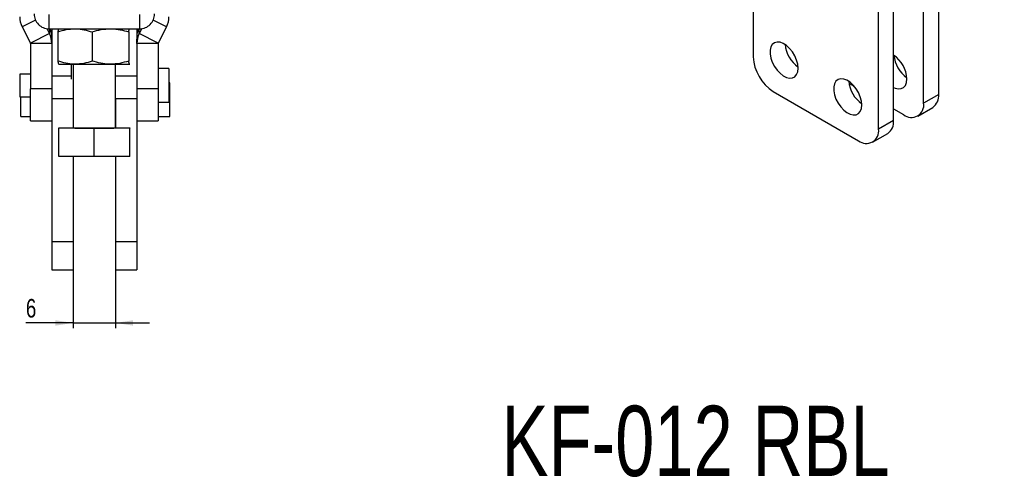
# Model space of a CAD drawing. Header units: millimetres. Extents: x 30 to 390, y 11 to 285.
# Tile 9 of 14: x 205 to 390, y 51 to 137. Entities that reach past the tile are written whole.
import ezdxf

# ---------------------------------------------------------------- set-up
doc = ezdxf.new("R2010")
doc.units = ezdxf.units.MM
doc.layers.add('FORMATO', color=179, linetype='Continuous')
doc.styles.add('SLDTEXTSTYLE0', font='TXT', dxfattribs={"width": 0.75})
doc.dimstyles.new('SLDDIMSTYLE5', dxfattribs={"dimtxt": 3.5, "dimasz": 3.302, "dimexe": 0, "dimexo": 0.0625, "dimgap": 0.875, "dimtad": 1, "dimdec": 3, "dimlfac": 0.75, "dimrnd": 1e-09, "dimzin": 12, "dimdsep": 46, "dimtxsty": 'SLDTEXTSTYLE0', "dimsah": 1, "dimcen": 0.09, "dimadec": 0, "dimazin": 3, "dimtfac": 1, "dimtdec": 3, "dimtmove": 0, "dimatfit": 0, "dimfxl": 0, "dimfrac": 2, "dimtolj": 1, "dimtzin": 12, "dimarcsym": 0})

# ---------------------------------------------------------------- blocks, each defined once
blk = doc.blocks.new('_D_8')
at = {"layer": 'FORMATO'}
for p, q in [((214.62, 101.51), (214.62, 79.11)), ((222.62, 101.51), (222.62, 79.11)), ((214.62, 80.11), (205.75, 80.11)), ((214.62, 80.11), (222.62, 80.11)), ((222.62, 80.11), (228.97, 80.11))]:
    blk.add_line(p, q, dxfattribs=at)
for points in [[(214.62, 80.11), (211.31, 80.62), (211.31, 79.6)], [(222.62, 80.11), (225.92, 79.6), (225.92, 80.62)]]:
    blk.add_solid(points, dxfattribs=at)
at = {"layer": 'FORMATO', "insert": (205.75, 84.62), "char_height": 3.5, "attachment_point": 1, "style": 'SLDTEXTSTYLE0'}
blk.add_mtext('6', dxfattribs=at)

msp = doc.modelspace()

# ---------------------------------------------------------------- linework, layer by layer
at = {"color": 7, "linetype": 'Continuous', "lineweight": 25}
for p, q in [((377.422284, 123.101751), (377.422284, 163.406293)), ((374.593856, 121.468935), (374.593856, 160.176217)), ((368.937002, 118.203302), (368.937002, 158.507844)), ((366.108575, 116.570486), (366.108575, 156.875028)), ((342.538349, 146.002223), (342.538349, 130.177288)), ((210.083559, 138.113627), (210.083559, 135.44696)), ((227.150226, 135.44696), (227.150226, 138.113627)), ((205.031188, 135.818232), (206.602397, 132.744371)), ((209.695058, 135.474045), (210.167508, 134.549756)), ((210.083559, 135.44696), (227.150226, 135.44696)), ((210.616892, 135.44696), (210.616892, 133.501777)), ((211.945629, 135.44696), (211.941593, 135.44463)), ((225.292488, 135.444462), (225.288156, 135.44696)), ((226.616893, 135.44696), (226.616893, 133.501777)), ((227.538727, 135.474045), (227.066277, 134.549756)), ((232.202597, 135.818232), (230.631388, 132.744371)), ((210.167508, 134.549756), (206.602397, 132.744371)), ((210.616892, 133.501777), (210.616892, 132.68419)), ((211.76164, 134.853303), (211.76164, 129.377518)), ((218.222182, 134.85226), (218.222182, 129.376478)), ((225.077434, 134.853129), (225.077434, 129.377349)), ((226.616893, 132.68419), (226.616893, 133.501777)), ((230.631388, 132.744371), (227.066277, 134.549756)), ((210.616892, 132.68419), (206.616893, 132.68419)), ((206.616893, 132.68419), (206.616893, 124.136221)), ((210.616892, 132.68419), (210.616892, 124.363854)), ((230.616892, 132.68419), (226.616893, 132.68419)), ((226.616893, 132.68419), (226.616893, 124.363854)), ((230.616892, 132.68419), (230.616892, 124.136221)), ((211.941297, 128.788103), (211.950227, 128.782947)), ((214.350226, 125.989973), (214.350226, 128.781673)), ((214.616892, 128.781621), (214.616892, 116.782948)), ((222.616892, 116.782948), (222.616892, 128.781621)), ((225.29214, 128.796999), (225.27479, 128.782863)), ((225.283558, 128.782947), (225.292192, 128.787932)), ((232.616892, 127.945393), (230.616892, 127.945393)), ((232.616892, 127.945393), (232.616892, 121.612059)), ((206.616893, 126.895392), (204.616893, 126.895392)), ((204.616893, 126.895392), (204.616893, 122.662059)), ((222.616892, 126.605187), (226.616893, 126.605187)), ((210.616892, 124.136221), (206.616893, 124.136221)), ((206.616893, 118.112059), (206.616893, 124.136221)), ((210.616892, 124.363854), (210.616892, 122.303212)), ((226.616893, 124.363854), (226.616893, 122.303212)), ((230.616892, 124.136221), (226.616893, 124.136221)), ((230.616892, 124.136221), (230.616892, 118.112059)), ((232.807874, 125.28706), (232.616892, 125.28706)), ((232.807874, 118.93706), (232.807874, 125.28706)), ((360.541459, 125.226327), (361.501866, 124.671895)), ((204.616893, 122.662059), (206.616893, 122.662059)), ((204.807875, 118.93706), (204.807875, 122.662059)), ((210.616892, 122.303212), (210.616892, 95.445393)), ((210.616892, 122.303212), (214.616892, 122.303212)), ((214.616892, 122.303212), (214.616892, 116.784289)), ((222.616892, 122.303212), (222.616892, 116.784289)), ((222.616892, 122.303212), (226.616893, 122.303212)), ((226.616893, 122.303212), (226.616893, 95.445393)), ((346.309585, 123.645315), (362.337339, 114.39269)), ((377.422284, 123.101751), (374.593856, 121.468935)), ((230.616892, 121.612059), (232.616892, 121.612059)), ((368.937002, 120.379683), (370.822621, 119.291138)), ((373.48907, 119.027096), (376.317497, 120.659912)), ((204.807875, 118.93706), (206.616893, 118.93706)), ((230.616892, 118.93706), (232.807874, 118.93706)), ((206.616893, 118.112059), (210.616892, 118.112059)), ((211.950226, 116.783906), (214.616892, 116.784289)), ((211.950226, 116.781992), (211.950226, 116.783906)), ((218.616892, 116.781033), (211.950226, 116.781992)), ((211.950226, 111.448657), (211.950226, 116.781992)), ((225.283559, 116.781992), (218.616892, 116.781033)), ((218.616892, 111.447701), (218.616892, 116.781033)), ((222.616892, 116.784289), (225.283559, 116.783906)), ((225.283559, 116.783906), (225.283559, 116.781992)), ((225.283559, 111.448657), (225.283559, 116.781992)), ((226.616893, 118.112059), (230.616892, 118.112059)), ((368.937002, 118.203302), (366.108575, 116.570486)), ((365.003788, 114.128647), (367.832216, 115.761463)), ((218.616892, 111.447701), (211.950226, 111.448657)), ((214.616892, 111.448275), (214.616892, 95.445393)), ((225.283559, 111.448657), (218.616892, 111.447701)), ((222.616892, 111.448275), (222.616892, 95.445393)), ((210.616892, 95.445393), (210.616892, 90.11206)), ((210.616892, 95.445393), (214.616892, 95.445393)), ((214.616892, 95.445393), (214.616892, 90.11206)), ((222.616892, 95.445393), (226.616893, 95.445393)), ((222.616892, 95.445393), (222.616892, 90.11206)), ((226.616893, 95.445393), (226.616893, 90.11206)), ((210.616892, 90.11206), (214.616892, 90.11206)), ((222.616892, 90.11206), (226.616893, 90.11206))]:
    msp.add_line(p, q, dxfattribs=at)
at = {"color": 8, "linetype": 'Continuous', "lineweight": 25}
for p, q in [((207.535413, 137.086381), (205.031188, 135.818232)), ((232.202597, 135.818232), (229.698372, 137.086381)), ((210.167508, 135.44696), (210.167508, 134.549756)), ((227.066277, 134.549756), (227.066277, 135.44696)), ((210.616892, 126.605187), (214.350226, 126.605187))]:
    msp.add_line(p, q, dxfattribs=at)
at = {"color": 7, "linetype": 'Continuous', "lineweight": 25, "flags": 128}
for points in [[(350.97649, 128.027856), (350.905332, 128.771948), (350.695694, 129.558083), (350.358879, 130.343881), (349.913043, 131.086978), (349.382221, 131.747315), (348.795032, 132.289291), (348.18313, 132.683689), (347.579502, 132.909247), (347.016692, 132.953806), (346.525039, 132.814963), (346.131049, 132.500203), (345.855962, 132.026494), (345.714609, 131.419374), (345.714609, 130.711575), (345.855962, 129.941252), (346.131049, 129.149935), (346.525039, 128.380283), (347.016692, 127.67379), (347.579502, 127.068541), (348.18313, 126.597166), (348.795032, 126.285078), (349.382221, 126.149099), (349.913043, 126.196563), (350.358879, 126.424909), (350.695694, 126.821827), (350.905332, 127.36592), (350.97649, 128.027856)], [(211.958995, 128.783034), (211.971337, 128.782816), (212.097385, 128.782602), (212.334985, 128.782393), (212.680069, 128.782195), (213.126735, 128.782008), (213.667338, 128.781837), (214.29263, 128.781686), (214.991911, 128.781556)], [(214.991911, 128.781556), (215.753216, 128.78145), (216.56352, 128.78137), (217.408958, 128.781318), (218.275063, 128.781291), (219.147018, 128.781296), (220.009901, 128.781325), (220.84895, 128.781385), (221.649808, 128.781472)], [(221.649808, 128.781472), (222.398772, 128.781581), (223.083027, 128.781718), (223.690865, 128.781872), (224.211886, 128.782046), (224.637175, 128.782237), (224.959456, 128.782438), (225.173213, 128.782647), (225.27479, 128.782863)], [(362.950165, 121.1156), (362.879007, 121.859692), (362.669369, 122.645828), (362.332554, 123.431625), (361.886717, 124.174723), (361.355897, 124.835059), (360.768707, 125.377035), (360.156805, 125.771433), (359.553177, 125.996992), (358.990367, 126.041551), (358.498714, 125.902707), (358.104724, 125.587947), (357.829637, 125.114238), (357.688284, 124.507119), (357.688284, 123.799319), (357.829637, 123.028997), (358.104724, 122.23768), (358.498714, 121.468028), (358.990367, 120.761535), (359.553177, 120.156286), (360.156805, 119.684911), (360.768707, 119.372822), (361.355897, 119.236844), (361.886717, 119.284308), (362.332554, 119.512653), (362.669369, 119.909572), (362.879007, 120.453665), (362.950165, 121.1156)], [(368.937002, 124.412328), (369.253989, 124.271271), (369.841178, 124.135292), (370.371999, 124.182756), (370.817835, 124.411102), (371.154651, 124.808021), (371.364288, 125.352113), (371.435446, 126.014049)], [(214.616892, 116.782948), (214.693751, 116.782754), (214.921374, 116.782568), (215.291014, 116.782396), (215.788465, 116.782245), (216.394612, 116.782121), (217.086159, 116.782029), (217.836531, 116.781972), (218.616892, 116.781954), (219.397254, 116.781972), (220.147626, 116.782029), (220.839173, 116.782121), (221.445319, 116.782245), (221.942771, 116.782396), (222.312411, 116.782568), (222.540034, 116.782754), (222.616892, 116.782948)]]:
    msp.add_lwpolyline(points, dxfattribs=at)
at = {"color": 7, "linetype": 'Continuous', "lineweight": 25}
for centre, radius, start, end in [((208.68043, 137.684183), 4.098626, 180.00537307, 207.08181585), ((210.083557, 138.246959), 2.799999, 179.99991862, 270.00004326), ((227.150228, 138.246959), 2.799999, 269.99995674, 0.00008138), ((228.553355, 137.684183), 4.098626, 332.91818415, 359.99462693), ((206.519712, 133.969021), 4.09718, 0.00253373, 21.14448581), ((230.714556, 133.968931), 4.097664, 158.856775, 179.99620546), ((206.51829, 132.683812), 4.098603, 0.00529515, 27.08189376), ((230.715495, 132.683812), 4.098603, 152.91810624, 179.99470485), ((206.48467, 132.684177), 0.132223, 0.00588625, 27.08089116), ((230.749115, 132.684177), 0.132223, 152.91910884, 179.99411375), ((354.312456, 133.001592), 5.803624, 185.16816046, 234.82646409), ((350.726169, 130.54988), 8.196293, 182.60548038, 237.39451592), ((365.716758, 125.768196), 5.723971, 2.46169645, 55.76495036), ((374.77141, 130.987784), 5.803622, 185.16815016, 234.82646843), ((366.286129, 126.089335), 5.803622, 185.16815016, 234.82646843), ((374.809904, 122.812852), 2.628305, 305.00156696, 6.31060017), ((372.294793, 121.09599), 2.329116, 230.79672843, 9.21403488), ((366.324623, 117.914404), 2.628305, 305.00156696, 6.31060017), ((363.809512, 116.197541), 2.329116, 230.79672843, 9.21403488)]:
    msp.add_arc(centre, radius, start, end, dxfattribs=at)
for points, knots in [([(211.76164, 134.853303), (212.28625, 135.019643), (213.345089, 135.355375), (214.439656, 135.417086), (214.991911, 135.448222)], [0, 0, 0, 0, 0.4954579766, 1, 1, 1, 1]), ([(211.941685, 135.428105), (211.921953, 135.412002), (211.876339, 135.374777), (211.816257, 135.143673), (211.776467, 134.932129), (211.76164, 134.853303)], [0, 0, 0, 0, 0.3235364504, 0.7479344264, 1, 1, 1, 1]), ([(215.080312, 135.44696), (215.127385, 135.446436), (215.677754, 135.44031), (216.741539, 135.311072), (217.725628, 135.006129), (218.222182, 134.85226)], [0, 0, 0, 0, 0.04428363, 0.5177623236, 1, 1, 1, 1]), ([(218.222182, 134.85226), (218.778843, 135.018755), (219.90237, 135.354797), (221.063813, 135.416836), (221.649808, 135.448137)], [0, 0, 0, 0, 0.4954586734, 1, 1, 1, 1]), ([(221.739141, 135.44696), (221.79058, 135.44644), (222.376057, 135.440517), (223.506332, 135.311538), (224.550544, 135.006863), (225.077434, 134.853129)], [0, 0, 0, 0, 0.0455447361, 0.5183989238, 1, 1, 1, 1]), ([(225.077434, 134.853129), (225.09226, 134.932154), (225.131713, 135.142443), (225.197507, 135.390236), (225.24892, 135.42968), (225.27479, 135.449528)], [0, 0, 0, 0, 0.2302354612, 0.6126672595, 1, 1, 1, 1]), ([(214.991911, 128.781556), (214.915373, 128.782279), (214.335551, 128.78775), (213.242285, 128.917971), (212.258195, 129.223403), (211.76164, 129.377518)], [0, 0, 0, 0, 0.0700630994, 0.53077024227, 1, 1, 1, 1]), ([(211.76164, 129.377518), (211.776466, 129.298638), (211.815918, 129.088734), (211.881712, 128.841577), (211.933125, 128.802631), (211.958995, 128.783034)], [0, 0, 0, 0, 0.23023564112, 0.61266657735, 1, 1, 1, 1]), ([(218.222182, 129.376478), (217.697572, 129.210137), (216.638735, 128.874407), (215.544166, 128.812693), (214.991911, 128.781556)], [0, 0, 0, 0, 0.4954586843, 1, 1, 1, 1]), ([(221.649808, 128.781472), (221.568594, 128.782172), (220.953346, 128.787474), (219.79329, 128.917365), (218.749074, 129.222508), (218.222182, 129.376478)], [0, 0, 0, 0, 0.0700628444, 0.5307702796, 1, 1, 1, 1]), ([(225.077434, 129.377349), (224.520773, 129.210853), (223.397242, 128.874808), (222.235803, 128.812772), (221.649808, 128.781472)], [0, 0, 0, 0, 0.4954576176, 1, 1, 1, 1]), ([(225.27479, 128.782863), (225.249268, 128.80196), (225.197855, 128.84043), (225.132049, 129.086779), (225.09226, 129.298469), (225.077434, 129.377349)], [0, 0, 0, 0, 0.3821173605, 0.7697639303, 1, 1, 1, 1])]:
    msp.add_open_spline(points, degree=3, knots=knots, dxfattribs=at)

# ---------------------------------------------------------------- texts
at = {"layer": 'FORMATO', "insert": (295.190961, 64.53479), "char_height": 13.2291667, "attachment_point": 1, "style": 'SLDTEXTSTYLE0'}
msp.add_mtext('KF-012 RBL', dxfattribs=at)

# ---------------------------------------------------------------- dimensions: what is measured, and where the dimension line sits
at = {"layer": 'FORMATO'}
dim = msp.add_linear_dim(base=(222.616892, 80.11206), p1=(214.616892, 102.51206), p2=(222.616892, 102.51206), dimstyle='SLDDIMSTYLE5', dxfattribs=at)
dim.commit()
dim.dimension.update_dxf_attribs({"geometry": '_D_8', "text_midpoint": (207.04134, 80.11206), "dimtype": 160})

doc.saveas('drawing.dxf')
